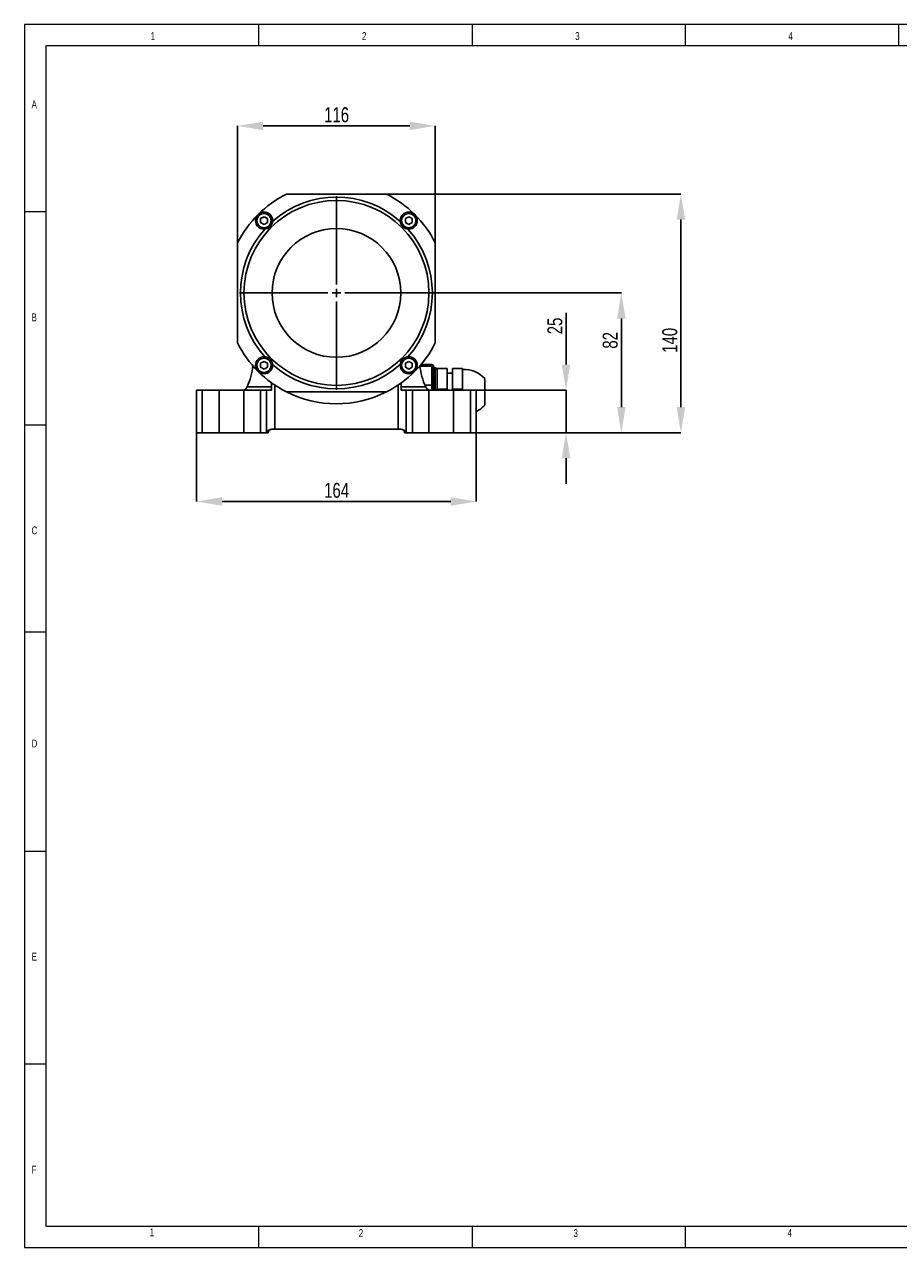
# Model space of a CAD drawing. Header units: millimetres. Extents: x 5 to 415, y 5 to 292.
# Tile 1 of 13: x 5 to 210, y 5 to 292. Entities that reach past the tile are written whole.
import ezdxf

# ---------------------------------------------------------------- set-up
doc = ezdxf.new("R2010")
doc.units = ezdxf.units.MM
doc.header["$PDSIZE"] = -1
doc.linetypes.add('CENTER', pattern=[10.16, 6.35, -1.27, 1.27, -1.27])
for name, color, linetype in [('ASSE', 2, 'CENTER'), ('CONTORNO', 179, 'Continuous'), ('QUOTE', 1, 'Continuous')]:
    doc.layers.add(name, color=color, linetype=linetype)
doc.styles.add('SLDTEXTSTYLE0', font='TXT', dxfattribs={"width": 0.75})
doc.dimstyles.new('SLDDIMSTYLE0', dxfattribs={"dimtxt": 3.5, "dimasz": 6, "dimexe": 0, "dimexo": 0.0625, "dimgap": 0.875, "dimtad": 1, "dimdec": 1, "dimlfac": 2.5, "dimrnd": 1e-09, "dimzin": 12, "dimdsep": 46, "dimtxsty": 'SLDTEXTSTYLE0', "dimsah": 1, "dimcen": 0.09, "dimadec": 0, "dimazin": 3, "dimtfac": 1, "dimtdec": 3, "dimtofl": 0, "dimtmove": 0, "dimatfit": 3, "dimfxl": 1, "dimfrac": 2, "dimtolj": 1, "dimtzin": 12, "dimarcsym": 0})
doc.dimstyles.new('SLDDIMSTYLE1', dxfattribs={"dimtxt": 3.5, "dimasz": 6, "dimexe": 0, "dimexo": 0.0625, "dimgap": 0.875, "dimtad": 1, "dimdec": 1, "dimlfac": 2.5, "dimrnd": 1e-09, "dimzin": 12, "dimdsep": 46, "dimtxsty": 'SLDTEXTSTYLE0', "dimsah": 1, "dimcen": 0.09, "dimadec": 0, "dimazin": 3, "dimtfac": 1, "dimtdec": 3, "dimtmove": 0, "dimatfit": 0, "dimfxl": 1, "dimfrac": 2, "dimtolj": 1, "dimtzin": 12, "dimarcsym": 0})

# ---------------------------------------------------------------- blocks, each defined once
blk = doc.blocks.new('_D')
at = {"layer": 'Defpoints', "color": 0}
for p in [(45.36, 196.67), (110.96, 196.67), (110.96, 180.53)]:
    blk.add_point(p, dxfattribs=at)
at = {"layer": 'QUOTE', "color": 0, "lineweight": -2}
for p, q in [((45.36, 196.61), (45.36, 180.53)), ((110.96, 196.61), (110.96, 180.53)), ((51.36, 180.53), (104.96, 180.53))]:
    blk.add_line(p, q, dxfattribs=at)
at = {"layer": 'QUOTE', "color": 0}
for points in [[(51.36, 181.53), (51.36, 179.53), (45.36, 180.53)], [(104.96, 181.53), (104.96, 179.53), (110.96, 180.53)]]:
    blk.add_solid(points, dxfattribs=at)
at = {"layer": 'QUOTE', "color": 0, "insert": (78.21, 184.9), "char_height": 3.5, "attachment_point": 2, "style": 'SLDTEXTSTYLE0'}
blk.add_mtext('\\A1;164', dxfattribs=at)
blk = doc.blocks.new('_D_1')
at = {"layer": 'Defpoints', "color": 0}
for p in [(89.9, 252.67), (158.96, 252.67), (110.96, 196.67)]:
    blk.add_point(p, dxfattribs=at)
at = {"layer": 'QUOTE', "color": 0, "lineweight": -2}
for p, q in [((89.96, 252.67), (158.96, 252.67)), ((158.96, 202.67), (158.96, 246.67)), ((111.02, 196.67), (158.96, 196.67))]:
    blk.add_line(p, q, dxfattribs=at)
at = {"layer": 'QUOTE', "color": 0}
for points in [[(157.96, 246.67), (159.96, 246.67), (158.96, 252.67)], [(157.96, 202.67), (159.96, 202.67), (158.96, 196.67)]]:
    blk.add_solid(points, dxfattribs=at)
at = {"layer": 'QUOTE', "color": 0, "insert": (154.59, 218.35), "char_height": 3.5, "attachment_point": 2, "rotation": 90, "style": 'SLDTEXTSTYLE0'}
blk.add_mtext('\\A1;140', dxfattribs=at)
blk = doc.blocks.new('_D_2')
at = {"layer": 'Defpoints', "color": 0}
for p in [(100.86, 229.47), (110.96, 196.67), (144.99, 196.67)]:
    blk.add_point(p, dxfattribs=at)
at = {"layer": 'QUOTE', "color": 0, "lineweight": -2}
for p, q in [((100.92, 229.47), (144.99, 229.47)), ((144.99, 223.47), (144.99, 202.67)), ((111.02, 196.67), (144.99, 196.67))]:
    blk.add_line(p, q, dxfattribs=at)
at = {"layer": 'QUOTE', "color": 0}
for points in [[(143.99, 223.47), (145.99, 223.47), (144.99, 229.47)], [(143.99, 202.67), (145.99, 202.67), (144.99, 196.67)]]:
    blk.add_solid(points, dxfattribs=at)
at = {"layer": 'QUOTE', "color": 0, "insert": (140.61, 218.35), "char_height": 3.5, "attachment_point": 2, "rotation": 90, "style": 'SLDTEXTSTYLE0'}
blk.add_mtext('\\A1;82', dxfattribs=at)
blk = doc.blocks.new('_D_3')
at = {"layer": 'Defpoints', "color": 0}
for p in [(110.96, 206.67), (110.96, 196.67), (132.01, 196.67)]:
    blk.add_point(p, dxfattribs=at)
at = {"layer": 'QUOTE', "color": 0, "lineweight": -2}
for p, q in [((132.01, 212.67), (132.01, 224.79)), ((111.02, 206.67), (132.01, 206.67)), ((132.01, 196.67), (132.01, 206.67)), ((111.02, 196.67), (132.01, 196.67)), ((132.01, 190.67), (132.01, 184.67))]:
    blk.add_line(p, q, dxfattribs=at)
at = {"layer": 'QUOTE', "color": 0}
for points in [[(131.01, 212.67), (133.01, 212.67), (132.01, 206.67)], [(131.01, 190.67), (133.01, 190.67), (132.01, 196.67)]]:
    blk.add_solid(points, dxfattribs=at)
at = {"layer": 'QUOTE', "color": 0, "insert": (127.64, 221.73), "char_height": 3.5, "attachment_point": 2, "rotation": 90, "style": 'SLDTEXTSTYLE0'}
blk.add_mtext('\\A1;25', dxfattribs=at)
blk = doc.blocks.new('_D_4')
at = {"layer": 'Defpoints', "color": 0}
for p in [(101.36, 268.67), (54.96, 241.21), (101.36, 241.21)]:
    blk.add_point(p, dxfattribs=at)
at = {"layer": 'QUOTE', "color": 0, "lineweight": -2}
for p, q in [((54.96, 241.27), (54.96, 268.67)), ((60.96, 268.67), (95.36, 268.67)), ((101.36, 241.27), (101.36, 268.67))]:
    blk.add_line(p, q, dxfattribs=at)
at = {"layer": 'QUOTE', "color": 0}
for points in [[(60.96, 269.67), (60.96, 267.67), (54.96, 268.67)], [(95.36, 269.67), (95.36, 267.67), (101.36, 268.67)]]:
    blk.add_solid(points, dxfattribs=at)
at = {"layer": 'QUOTE', "color": 0, "insert": (78.21, 273.04), "char_height": 3.5, "attachment_point": 2, "style": 'SLDTEXTSTYLE0'}
blk.add_mtext('\\A1;116', dxfattribs=at)
blk = doc.blocks.new('SW_CENTERMARKSYMBOL_0')
at = {"layer": 'CONTORNO', "color": 0}
for p, q in [((0, 2), (0, 22.7)), ((-2, 0), (-22.7, 0)), ((0, 0), (-1, 0)), ((0, 0), (0, 1)), ((0, 0), (0, -1)), ((0, 0), (1, 0)), ((2, 0), (22.7, 0)), ((0, -2), (0, -22.7))]:
    blk.add_line(p, q, dxfattribs=at)

msp = doc.modelspace()

# ---------------------------------------------------------------- linework, layer by layer
at = {"color": 7, "linetype": 'Continuous', "lineweight": 18}
for p, q in [((415, 292.472), (5, 292.472)), ((5, 292.472), (5, 5.472)), ((60, 287.472), (60, 292.472)), ((110, 292.472), (110, 287.472)), ((160, 287.472), (160, 292.472)), ((210, 292.472), (210, 287.472)), ((410, 287.472), (10, 287.472)), ((10, 287.472), (10, 10.472)), ((10, 248.5), (5, 248.5)), ((5, 198.5), (10, 198.5)), ((5, 149.912), (10, 149.912)), ((5, 98.5), (10, 98.5)), ((10, 48.5), (5, 48.5)), ((10, 10.472), (227.8, 10.472)), ((60, 5.472), (60, 10.472)), ((110, 10.472), (110, 5.472)), ((160, 5.472), (160, 10.472)), ((5, 5.472), (415, 5.472))]:
    msp.add_line(p, q, dxfattribs=at)
at = {"color": 7}
for p, q in [((66.424, 252.668), (89.899, 252.668)), ((61.191, 247.363), (60.391, 246.901)), ((60.391, 246.901), (60.391, 245.977)), ((61.991, 246.901), (61.191, 247.363)), ((61.991, 245.977), (61.991, 246.901)), ((95.132, 247.363), (94.332, 246.901)), ((94.332, 246.901), (94.332, 245.977)), ((95.932, 246.901), (95.132, 247.363)), ((95.932, 245.977), (95.932, 246.901)), ((60.391, 245.977), (61.191, 245.515)), ((61.191, 245.515), (61.991, 245.977)), ((94.332, 245.977), (95.132, 245.515)), ((95.132, 245.515), (95.932, 245.977)), ((54.962, 217.731), (54.962, 241.206)), ((101.362, 241.206), (101.362, 217.731)), ((61.191, 213.422), (60.391, 212.96)), ((60.391, 212.96), (60.391, 212.036)), ((61.991, 212.96), (61.191, 213.422)), ((61.991, 212.036), (61.991, 212.96)), ((95.132, 213.422), (94.332, 212.96)), ((94.332, 212.96), (94.332, 212.036)), ((95.932, 212.96), (95.132, 213.422)), ((95.932, 212.036), (95.932, 212.96)), ((98.005, 212.668), (100.562, 212.668)), ((100.562, 212.668), (100.562, 212.268)), ((60.391, 212.036), (61.191, 211.574)), ((61.191, 211.574), (61.991, 212.036)), ((94.332, 212.036), (95.132, 211.574)), ((95.132, 211.574), (95.932, 212.036)), ((100.562, 212.268), (97.756, 212.268)), ((100.562, 207.868), (100.562, 212.268)), ((100.562, 212.268), (100.962, 212.268)), ((100.962, 212.268), (100.962, 207.868)), ((101.362, 211.868), (101.362, 206.668)), ((101.762, 209.329), (101.762, 211.756)), ((101.762, 211.756), (104.162, 211.756)), ((104.162, 206.901), (104.162, 211.756)), ((105.362, 210.668), (104.162, 210.668)), ((107.762, 211.756), (105.362, 211.756)), ((105.362, 211.756), (105.362, 206.901)), ((107.762, 211.756), (107.762, 209.822)), ((107.762, 208.836), (107.762, 209.822)), ((45.362, 206.668), (45.362, 196.668)), ((45.362, 206.668), (46.687, 206.668)), ((46.687, 196.668), (46.687, 206.668)), ((46.687, 206.668), (50.672, 206.668)), ((50.672, 206.668), (50.672, 196.668)), ((50.672, 206.668), (56.466, 206.668)), ((56.466, 196.668), (56.466, 206.668)), ((56.466, 206.668), (60.33, 206.668)), ((57.203, 207.456), (62.962, 207.456)), ((60.33, 206.668), (60.33, 196.668)), ((60.33, 206.668), (61.764, 206.668)), ((61.764, 196.668), (61.764, 206.668)), ((61.764, 206.668), (62.697, 206.668)), ((62.962, 206.681), (62.962, 208.374)), ((63.696, 207.864), (63.696, 197.468)), ((92.627, 197.468), (92.627, 207.864)), ((93.362, 208.374), (93.362, 206.681)), ((93.362, 207.456), (99.121, 207.456)), ((93.626, 206.668), (94.559, 206.668)), ((94.559, 206.668), (94.559, 196.668)), ((95.993, 206.668), (94.559, 206.668)), ((95.993, 196.668), (95.993, 206.668)), ((95.993, 206.668), (99.857, 206.668)), ((98.929, 207.868), (100.562, 207.868)), ((99.857, 206.668), (99.857, 196.668)), ((105.651, 206.668), (99.857, 206.668)), ((100.562, 207.075), (100.562, 207.868)), ((100.562, 207.868), (100.962, 207.868)), ((100.962, 207.868), (100.962, 206.81)), ((101.762, 206.901), (101.762, 209.329)), ((101.762, 209.329), (101.762, 209.329)), ((101.762, 206.668), (101.762, 206.901)), ((101.762, 206.901), (104.162, 206.901)), ((104.162, 206.668), (104.162, 206.901)), ((107.762, 206.901), (105.362, 206.901)), ((105.362, 206.901), (105.362, 206.668)), ((105.651, 196.668), (105.651, 206.668)), ((105.651, 206.668), (109.636, 206.668)), ((107.762, 208.836), (107.762, 206.901)), ((107.762, 206.901), (107.762, 206.668)), ((109.636, 206.668), (109.636, 196.668)), ((110.962, 206.668), (109.636, 206.668)), ((110.962, 206.668), (110.962, 196.668)), ((112.96, 205.009), (112.96, 209.372)), ((89.899, 206.268), (66.424, 206.268)), ((112.96, 203.165), (112.96, 205.009)), ((46.687, 196.668), (45.362, 196.668)), ((50.672, 196.668), (46.687, 196.668)), ((56.466, 196.668), (50.672, 196.668)), ((60.33, 196.668), (56.466, 196.668)), ((61.764, 196.668), (60.33, 196.668)), ((62.162, 196.668), (61.764, 196.668)), ((63.696, 197.468), (62.951, 197.468)), ((92.627, 197.468), (63.696, 197.468)), ((93.372, 197.468), (92.627, 197.468)), ((94.162, 196.668), (94.559, 196.668)), ((94.559, 196.668), (95.993, 196.668)), ((99.857, 196.668), (95.993, 196.668)), ((99.857, 196.668), (105.651, 196.668)), ((109.636, 196.668), (105.651, 196.668)), ((109.636, 196.668), (110.962, 196.668))]:
    msp.add_line(p, q, dxfattribs=at)
at = {"color": 7, "flags": 128}
msp.add_lwpolyline([(100.562, 207.075), (100.64, 207.07), (100.715, 207.055), (100.784, 207.03), (100.844, 206.997), (100.894, 206.957), (100.931, 206.911), (100.954, 206.862), (100.962, 206.81)], dxfattribs=at)
at = {"color": 7}
for centre, radius in [((78.162, 229.468), 21.7), ((61.191, 246.439), 2), ((61.191, 246.439), 1.68), ((95.132, 246.439), 2), ((95.132, 246.439), 1.68), ((78.162, 229.468), 15.1), ((61.191, 212.498), 2), ((61.191, 212.498), 1.68), ((95.132, 212.498), 2), ((95.132, 212.498), 1.68)]:
    msp.add_circle(centre, radius, dxfattribs=at)
for centre, radius, start, end in [((78.162, 229.468), 26, 116.83532, 153.16468), ((78.162, 229.468), 26, 45, 63.16468), ((78.162, 229.468), 22.5, 48.26215, 131.73785), ((78.162, 229.468), 26, 26.83532, 45), ((78.162, 229.468), 22.5, 138.26215, 221.73785), ((78.162, 229.468), 22.5, 318.26215, 41.73785), ((78.162, 229.468), 26, 206.83532, 225), ((78.162, 229.468), 26, 315, 333.16468), ((78.162, 229.468), 22.5, 228.26215, 311.73785), ((100.562, 212.268), 0.4, 0, 90), ((44.19, 213.746), 14.453, 334.20143, 354.52591), ((78.162, 229.468), 26, 225, 243.16468), ((78.162, 229.468), 26, 296.83532, 315), ((112.133, 213.746), 14.453, 185.47409, 205.79857), ((101.362, 212.268), 0.4, 180, 270), ((101.362, 211.468), 0.4, 0, 90), ((108.203, 205.176), 6.343, 41.40722, 93.98652), ((56.314, 207.468), 0.8, 270, 332.62626), ((100.009, 207.468), 0.8, 207.37374, 270), ((78.162, 229.468), 26, 243.16468, 296.83532), ((108.203, 207.361), 6.343, 295.78131, 318.59278), ((62.962, 196.668), 0.8, 90, 180), ((93.362, 196.668), 0.8, 0, 90)]:
    msp.add_arc(centre, radius, start, end, dxfattribs=at)
for points, knots in [([(57.025, 207.101), (57.054, 207.156), (57.083, 207.214), (57.142, 207.333), (57.173, 207.394), (57.203, 207.456)], [0, 0, 0, 0, 0.5, 0.5, 1, 1, 1, 1]), ([(99.121, 207.456), (99.15, 207.394), (99.18, 207.334), (99.24, 207.215), (99.27, 207.156), (99.298, 207.101)], [0, 0, 0, 0, 0.5, 0.5, 1, 1, 1, 1]), ([(101.103, 206.668), (101.019, 206.668), (100.94, 206.672), (100.835, 206.69), (100.803, 206.697), (100.743, 206.718), (100.716, 206.731), (100.668, 206.762), (100.648, 206.781), (100.614, 206.824), (100.6, 206.849), (100.569, 206.933), (100.562, 206.999), (100.562, 207.075)], [0, 0, 0, 0, 0.25, 0.25, 0.375, 0.375, 0.5, 0.5, 0.625, 0.625, 0.75, 0.75, 1, 1, 1, 1]), ([(101.106, 206.669), (101.066, 206.669), (100.981, 206.671), (100.924, 206.69), (100.952, 206.679), (100.959, 206.67), (100.96, 206.668)], [0, 0, 0, 0, 0.2930829, 0.6210698, 0.949244, 1, 1, 1, 1]), ([(100.971, 206.678), (100.967, 206.701), (100.961, 206.735), (100.963, 206.799), (100.963, 206.818)], [0, 0, 0, 0, 0.6908422, 1, 1, 1, 1]), ([(62.951, 197.468), (62.871, 197.468), (62.795, 197.46), (62.648, 197.43), (62.578, 197.408), (62.381, 197.331), (62.267, 197.263), (62.07, 197.11), (61.988, 197.026), (61.888, 196.895), (61.858, 196.851), (61.806, 196.76), (61.783, 196.714), (61.764, 196.668)], [0, 0, 0, 0, 0.125, 0.125, 0.25, 0.25, 0.5, 0.5, 0.75, 0.75, 0.875, 0.875, 1, 1, 1, 1]), ([(93.372, 197.468), (93.452, 197.468), (93.529, 197.46), (93.675, 197.43), (93.746, 197.408), (93.942, 197.331), (94.056, 197.263), (94.253, 197.11), (94.335, 197.026), (94.435, 196.895), (94.465, 196.851), (94.518, 196.76), (94.54, 196.714), (94.559, 196.668)], [0, 0, 0, 0, 0.125, 0.125, 0.25, 0.25, 0.5, 0.5, 0.75, 0.75, 0.875, 0.875, 1, 1, 1, 1])]:
    msp.add_open_spline(points, degree=3, knots=knots, dxfattribs=at)
for points in [[(62.697, 206.668), (62.782, 206.668), (62.87, 206.674), (62.962, 206.681)], [(93.362, 206.681), (93.453, 206.674), (93.541, 206.668), (93.626, 206.668)]]:
    msp.add_open_spline(points, degree=3, dxfattribs=at)

# ---------------------------------------------------------------- block references
at = {"layer": 'ASSE'}
msp.add_blockref('SW_CENTERMARKSYMBOL_0', (78.162, 229.468), dxfattribs=at)

# ---------------------------------------------------------------- texts
at = {"color": 7, "linetype": 'Continuous', "lineweight": 0, "char_height": 1.852, "attachment_point": 1, "style": 'SLDTEXTSTYLE0'}
for s, insert in [('1', (34.583, 290.668)), ('2', (84.167, 290.668)), ('3', (134.167, 290.668)), ('4', (184.167, 290.668)), ('A', (6.667, 274.668)), ('B', (6.667, 224.668)), ('C', (6.667, 174.668)), ('D', (6.667, 124.668)), ('E', (6.667, 74.668)), ('F', (6.667, 24.668)), ('1', (34.38, 9.97)), ('2', (83.401, 9.784)), ('3', (133.762, 9.79)), ('4', (183.992, 9.831))]:
    msp.add_mtext(s, dxfattribs=dict(at, insert=insert))

# ---------------------------------------------------------------- dimensions: what is measured, and where the dimension line sits
at = {"layer": 'QUOTE'}
for base, p1, p2, angle, dimstyle, picture, middle in [((101.362, 268.668), (54.962, 241.206), (101.362, 241.206), 0, 'SLDDIMSTYLE0', '_D_4', (78.21, 268.668)), ((158.96, 252.668), (110.962, 196.668), (89.899, 252.668), 90, 'SLDDIMSTYLE0', '_D_1', (158.96, 218.345)), ((144.986, 196.668), (100.862, 229.468), (110.962, 196.668), 90, 'SLDDIMSTYLE0', '_D_2', (144.986, 218.345)), ((132.014, 196.668), (110.962, 206.668), (110.962, 196.668), 90, 'SLDDIMSTYLE1', '_D_3', (132.014, 221.731)), ((110.962, 180.53), (45.362, 196.668), (110.962, 196.668), 0, 'SLDDIMSTYLE0', '_D', (78.21, 180.53))]:
    dim = msp.add_linear_dim(base=base, p1=p1, p2=p2, angle=angle, dimstyle=dimstyle, dxfattribs=at)
    dim.commit()
    dim.dimension.update_dxf_attribs({"geometry": picture, "text_midpoint": middle, "dimtype": 160})

doc.saveas('drawing.dxf')
